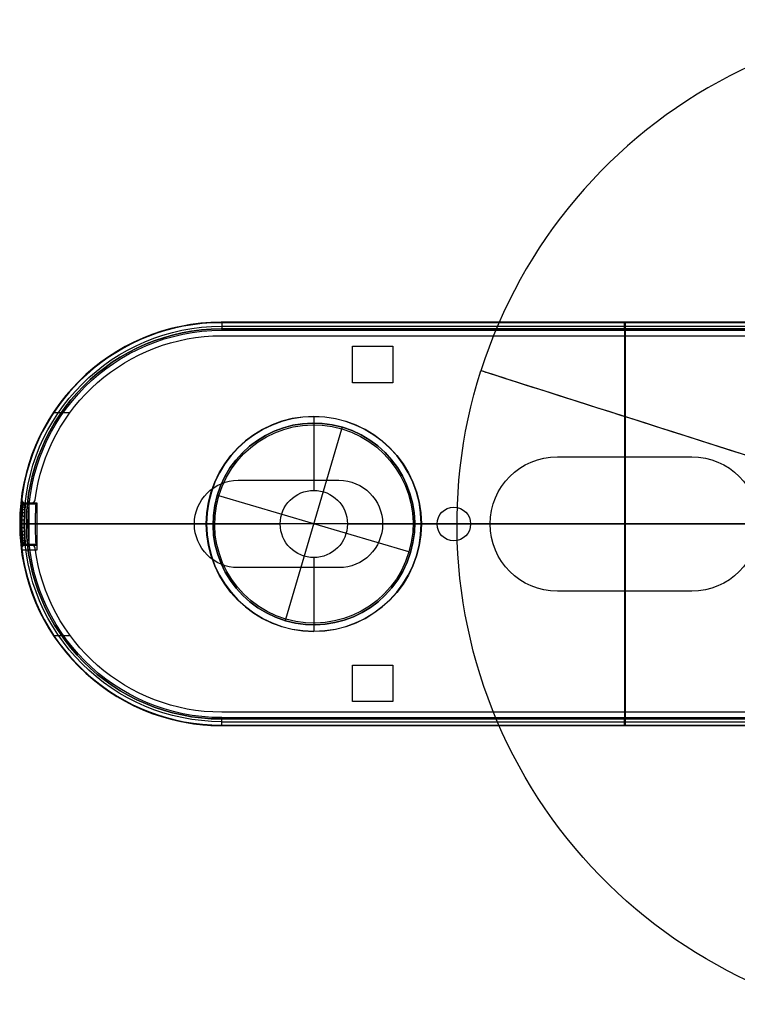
# Model space of a CAD drawing. Header units: millimetres. Extents: x 19 to 377, y 499 to 757.
# Tile 1 of 6: x 20 to 127, y 531 to 678. Entities that reach past the tile are written whole.
import ezdxf

# ---------------------------------------------------------------- set-up
doc = ezdxf.new("R2010")
doc.units = ezdxf.units.MM
doc.layers.add('Layer 01', color=7, linetype='Continuous', true_color=0x000000)

# ---------------------------------------------------------------- blocks, each defined once
blk = doc.blocks.new('ALM-SPHR-IV-TBL-01-US')
at = {"layer": 'Layer 01'}
for p, q in [((-45.47, 131.68, 149.82), (-45.71, 131.43, 149.75)), ((-45.71, 131.43, 149.75), (-45.71, 119.68, 149.75)), ((-17.17, 131.68, 158.16), (-45.47, 131.68, 149.82)), ((-35.49, 131.68, 168.14), (-27.15, 131.68, 139.84)), ((-17.17, 131.68, 158.16), (-16.93, 131.43, 158.23)), ((-16.93, 131.43, 158.23), (-16.93, 119.68, 158.23)), ((-73.83, 121.18, 153.99), (-74.91, 59.69, 153.99)), ((-73.83, 121.18, 153.99), (-47.32, 121.18, 153.99)), ((-47.29, 119.68, 153.99), (-47.32, 121.18, 153.99)), ((-15.35, 119.68, 153.99), (-15.32, 121.18, 153.99)), ((-15.32, 121.18, 153.99), (38.48, 121.18, 153.99)), ((14.98, 53.18, 123.99), (14.98, 121.18, 125.18)), ((14.98, 121.18, 125.18), (14.98, 121.18, 182.8)), ((14.98, 121.18, 182.8), (14.98, 53.18, 183.99)), ((-47.29, 119.68, 153.99), (-36.32, 119.68, 153.99)), ((-31.32, 119.68, 138.02), (-31.32, 119.68, 148.99)), ((-31.32, 119.68, 158.99), (-31.32, 119.68, 169.96)), ((-26.32, 119.68, 153.99), (-15.35, 119.68, 153.99)), ((-45.02, 87.18, 124.58), (74.98, 87.18, 124.58)), ((-45.02, 87.18, 183.4), (74.98, 87.18, 183.4)), ((-74.81, 59.18, 153.99), (-75.09, 51.18, 153.99)), ((-74.81, 59.18, 153.99), (-72.73, 59.18, 153.99)), ((-73.69, 56.34, 150.99), (-73.69, 53.18, 150.83)), ((-73.69, 53.21, 157.15), (-73.69, 56.34, 156.99)), ((-72.57, 54.77, 157.07), (-74.8, 54.77, 157.07)), ((-72.57, 54.76, 150.91), (-74.8, 54.76, 150.91)), ((-49.09, 53.18, 153.99), (-72.52, 53.18, 153.99)), ((-70.02, 53.18, 170.57), (-67.58, 53.18, 170.57)), ((-70.02, 53.18, 137.41), (-67.58, 53.18, 137.41)), ((-12.99, 53.18, 153.99), (-21.09, 53.18, 153.99)), ((-5.09, 53.18, 153.99), (-7.99, 53.18, 153.99)), ((14.91, 53.18, 124.06), (14.91, 51.18, 123.99)), ((14.91, 51.18, 183.99), (14.91, 53.18, 183.92)), ((14.98, 53.18, 181.99), (14.98, 53.18, 183.99)), ((14.98, 53.18, 123.99), (14.98, 53.18, 125.99)), ((15, 53.18, 183.92), (15, 53.18, 163.99)), ((15, 53.18, 143.99), (15, 53.18, 124.06)), ((-74.09, 50.43, 153.99), (-74.09, 51.43, 153.99)), ((74.91, 52.18, 124.03), (-45.09, 52.18, 124.03)), ((74.91, 52.18, 183.96), (-45.09, 52.18, 183.96)), ((14.91, 51.43, 182.99), (14.91, 50.43, 182.99)), ((14.91, 51.43, 124.99), (14.91, 50.43, 124.99)), ((-74.09, 51.18, 153.99), (-75.09, 51.18, 153.99)), ((103.91, 50.43, 153.99), (-74.09, 50.43, 153.99)), ((-45.09, 50.93, 182.99), (74.91, 50.93, 182.99)), ((74.91, 50.93, 124.99), (-45.09, 50.93, 124.99)), ((14.91, 51.18, 183.99), (14.91, 51.18, 182.99)), ((14.91, 51.18, 124.99), (14.91, 51.18, 123.99)), ((14.91, 50.43, 124.99), (14.91, 50.43, 182.99))]:
    blk.add_line(p, q, dxfattribs=at)
at = {"layer": 'Layer 01', "extrusion": (-0.303925, 1.6285e-17, 0.952696)}
blk.add_arc((-196.35, 108.71, 126.96), 75, 180, 270, dxfattribs=at)
at = {"layer": 'Layer 01', "extrusion": (-3.6103e-16, -1, -1.15174e-16)}
blk.add_arc((64.98, 153.99, -196.35), 75, 107.6935, 197.6935, dxfattribs=at)
at = {"layer": 'Layer 01', "extrusion": (5.32506e-19, 1, 1.69878e-19)}
blk.add_arc((-64.98, 153.99, 196.35), 75, 252.3065, 342.3065, dxfattribs=at)
at = {"layer": 'Layer 01', "extrusion": (0.303925, 1.6285e-17, -0.952696)}
blk.add_arc((196.35, 108.71, -126.96), 75, 204.5249, 270, dxfattribs=at)
at = {"layer": 'Layer 01', "extrusion": (9.84504e-49, -1, 2.90049e-49)}
blk.add_arc((-31.32, 153.99, -131.68), 14.75, 106.4157, 286.4157, dxfattribs=at)
at = {"layer": 'Layer 01', "extrusion": (-4.92252e-49, 1, -1.45025e-49)}
for centre, start, end in [((31.32, 153.99, 131.43), 253.5843, 73.5843), ((31.32, 153.99, 119.68), 73.5843, 253.5843)]:
    blk.add_arc(centre, 15, start, end, dxfattribs=at)
at = {"layer": 'Layer 01', "extrusion": (-4.92252e-49, -1, -1.45025e-49)}
blk.add_arc((-31.32, 153.99, -131.43), 15, 286.4157, 106.4157, dxfattribs=at)
at = {"layer": 'Layer 01', "extrusion": (-1.14859e-48, -1, -3.38391e-49)}
blk.add_arc((-31.32, 153.99, -131.68), 14.75, 286.4157, 106.4157, dxfattribs=at)
at = {"layer": 'Layer 01', "extrusion": (0, -1, 0)}
for centre, radius, start, end in [((-31.32, 153.99, -125.56), 15, 106.4157, 286.4157), ((-31.32, 153.99, -125.56), 15, 286.4157, 106.4157), ((-45.02, 153.99, -121.18), 28.81, 90, 270), ((-31.32, 153.99, -121.18), 16, 90, 270), ((-31.32, 153.99, -121.18), 16, 270, 90), ((-31.32, 153.99, -119.68), 5, 90, 270), ((-31.32, 153.99, -119.68), 5, 270, 90), ((-45.02, 153.99, -87.18), 29.41, 90, 270), ((-45.02, 153.99, -53.18), 28, 90, 172.6184), ((-45.02, 153.99, -53.18), 28, 187.3816, 270)]:
    blk.add_arc(centre, radius, start, end, dxfattribs=at)
at = {"layer": 'Layer 01', "extrusion": (0, 1, 0)}
for centre, radius, start, end in [((31.32, 153.99, 120.43), 15.99, 270, 90), ((31.32, 153.99, 119.68), 15.97, 270, 90), ((31.32, 153.99, 119.68), 15.97, 90, 270), ((45.02, 153.99, 53.18), 30, 270, 352.8682), ((45.02, 153.99, 53.18), 30, 7.1318, 90), ((45.09, 153.99, 50.93), 29, 270, 90)]:
    blk.add_arc(centre, radius, start, end, dxfattribs=at)
at = {"layer": 'Layer 01', "extrusion": (4.92252e-49, 1, 1.45025e-49)}
blk.add_arc((31.32, 153.99, 119.68), 15, 253.5843, 73.5843, dxfattribs=at)
at = {"layer": 'Layer 01', "extrusion": (1, 0, 0)}
blk.add_arc((56.18, 153.99, -73.72), 3, 273, 87, dxfattribs=at)
at = {"layer": 'Layer 01', "extrusion": (-0.011298, -0.998566, 0.052333)}
blk.add_arc((-74.89, 160.18, -47.2), 0.5, 173.1743, 270.0339, dxfattribs=at)
at = {"layer": 'Layer 01', "extrusion": (0.011298, 0.998566, 0.052333)}
blk.add_arc((74.89, 147.38, 63.32), 0.5, 353.1743, 90.0339, dxfattribs=at)
at = {"layer": 'Layer 01', "extrusion": (1.99629e-17, 1, 2.21956e-17)}
blk.add_arc((45.09, 153.99, 53.18), 29.93, 270, 353.9369, dxfattribs=at)
at = {"layer": 'Layer 01', "extrusion": (-4.33222e-20, 1, 4.93464e-20)}
blk.add_arc((45.09, 153.99, 53.18), 29.93, 7.4389, 90, dxfattribs=at)
at = {"layer": 'Layer 01', "extrusion": (-1.99629e-17, -1, 2.18222e-32)}
blk.add_arc((-42.59, 153.99, -53.18), 6.5, 90, 270, dxfattribs=at)
at = {"layer": 'Layer 01', "extrusion": (-1.99629e-17, -1, 0)}
for centre, radius, start, end in [((-27.59, 153.99, -53.18), 6.5, 270, 90), ((-10.49, 153.99, -53.18), 2.5, 90, 270), ((-10.49, 153.99, -53.18), 2.5, 270, 90)]:
    blk.add_arc(centre, radius, start, end, dxfattribs=at)
at = {"layer": 'Layer 01', "extrusion": (-1.99629e-17, -1, 8.86529e-33)}
blk.add_arc((4.91, 153.99, -53.18), 10, 90, 270, dxfattribs=at)
at = {"layer": 'Layer 01', "extrusion": (-1.99629e-17, -1, 7.09223e-33)}
blk.add_arc((24.91, 153.99, -53.18), 10, 270, 90, dxfattribs=at)
at = {"layer": 'Layer 01', "extrusion": (-1.08743e-16, -1, -2.45015e-16)}
for centre in [(-45.09, 153.99, -51.43), (-45.09, 153.99, -50.43)]:
    blk.add_arc(centre, 29, 90, 270, dxfattribs=at)
at = {"layer": 'Layer 01', "extrusion": (1.99629e-17, 1, -1.41845e-32)}
blk.add_arc((45.09, 153.99, 51.18), 30, 270, 90, dxfattribs=at)
at = {"layer": 'Layer 01', "extrusion": (-1.99629e-17, -1, -4.89119e-33)}
blk.add_arc((-45.09, 153.99, -51.18), 29, 90, 270, dxfattribs=at)
at = {"layer": 'Layer 01'}
for points, degree in [([(-35.56, 131.43, 168.38), (-35.52, 131.56, 168.26), (-35.49, 131.68, 168.14)], 2), ([(-35.56, 119.68, 168.38), (-35.56, 125.56, 168.38), (-35.56, 131.43, 168.38)], 2), ([(-27.15, 131.68, 139.84), (-27.12, 131.56, 139.72), (-27.08, 131.43, 139.6)], 2), ([(-27.08, 131.43, 139.6), (-27.08, 125.56, 139.6), (-27.08, 119.68, 139.6)], 2), ([(-45.02, 53.18, 123.99), (-45.02, 87.18, 124.58), (-45.02, 121.18, 125.18)], 2), ([(-45.02, 121.18, 125.18), (14.98, 121.18, 125.18), (74.98, 121.18, 125.18)], 2), ([(-45.02, 53.18, 183.99), (-45.02, 87.18, 183.4), (-45.02, 121.18, 182.8)], 2), ([(-45.02, 121.18, 182.8), (14.98, 121.18, 182.8), (74.98, 121.18, 182.8)], 2), ([(-31.32, 121.18, 137.99), (-31.32, 120.43, 138), (-31.32, 119.68, 138.02)], 2), ([(-31.32, 119.68, 169.96), (-31.32, 120.43, 169.98), (-31.32, 121.18, 169.99)], 2), ([(-74.76, 56.34, 150.99), (-73.69, 56.34, 150.99), (-72.63, 56.34, 150.99)], 2), ([(-74.76, 56.34, 156.99), (-73.69, 56.34, 156.99), (-72.63, 56.34, 156.99)], 2), ([(-72.63, 56.34, 150.99), (-72.57, 54.76, 150.91), (-72.52, 53.18, 150.83)], 2), ([(-72.52, 53.21, 157.15), (-72.57, 54.77, 157.07), (-72.63, 56.34, 156.99)], 2), ([(-74.85, 53.21, 157.15), (-73.69, 53.21, 157.15), (-72.52, 53.21, 157.15)], 2), ([(-74.85, 53.18, 150.83), (-73.69, 53.18, 150.83), (-72.52, 53.18, 150.83)], 2), ([(-74.77, 53.18, 157.87), (-74.77, 53.19, 157.87), (-74.77, 53.19, 157.87), (-74.77, 53.2, 157.87)], 3), ([(-72.52, 53.18, 157.87), (-73.64, 53.18, 157.87), (-74.77, 53.18, 157.87)], 2), ([(-73.28, 53.18, 157.15), (-73.79, 53.18, 157.15), (-74.29, 53.18, 157.15)], 2), ([(-74.29, 53.18, 150.83), (-73.79, 53.18, 150.83), (-73.28, 53.18, 150.83)], 2), ([(-72.52, 53.18, 150.83), (-72.52, 53.18, 154.35), (-72.52, 53.18, 157.87)], 2), ([(-45.09, 53.18, 183.92), (14.91, 53.18, 183.92), (74.91, 53.18, 183.92)], 2), ([(74.91, 53.18, 124.06), (14.91, 53.18, 124.06), (-45.09, 53.18, 124.06)], 2), ([(-45.09, 53.18, 124.06), (-45.09, 52.18, 124.03), (-45.09, 51.18, 123.99)], 2), ([(-45.09, 51.18, 183.99), (-45.09, 52.18, 183.96), (-45.09, 53.18, 183.92)], 2), ([(74.98, 53.18, 123.99), (14.98, 53.18, 123.99), (-45.02, 53.18, 123.99)], 2), ([(-45.02, 53.18, 183.99), (14.98, 53.18, 183.99), (74.98, 53.18, 183.99)], 2), ([(74.98, 53.18, 181.99), (14.98, 53.18, 181.99), (-45.02, 53.18, 181.99)], 2), ([(-45.02, 53.18, 125.99), (14.98, 53.18, 125.99), (74.98, 53.18, 125.99)], 2), ([(-42.59, 53.18, 147.49), (-35.09, 53.18, 147.49), (-27.59, 53.18, 147.49)], 2), ([(-27.59, 53.18, 160.49), (-35.09, 53.18, 160.49), (-42.59, 53.18, 160.49)], 2), ([(-19.59, 53.18, 180.41), (-22.59, 53.18, 180.41), (-25.59, 53.18, 180.41)], 2), ([(-25.59, 53.18, 180.41), (-25.59, 53.18, 177.7), (-25.59, 53.18, 174.99)], 2), ([(-25.59, 53.18, 174.99), (-22.59, 53.18, 174.99), (-19.59, 53.18, 174.99)], 2), ([(-19.59, 53.18, 132.99), (-22.59, 53.18, 132.99), (-25.59, 53.18, 132.99)], 2), ([(-25.59, 53.18, 132.99), (-25.59, 53.18, 130.28), (-25.59, 53.18, 127.57)], 2), ([(-25.59, 53.18, 127.57), (-22.59, 53.18, 127.57), (-19.59, 53.18, 127.57)], 2), ([(-19.59, 53.18, 174.99), (-19.59, 53.18, 177.7), (-19.59, 53.18, 180.41)], 2), ([(-19.59, 53.18, 127.57), (-19.59, 53.18, 130.28), (-19.59, 53.18, 132.99)], 2), ([(4.91, 53.18, 143.99), (14.91, 53.18, 143.99), (24.91, 53.18, 143.99)], 2), ([(24.91, 53.18, 163.99), (14.91, 53.18, 163.99), (4.91, 53.18, 163.99)], 2), ([(-45.09, 51.43, 124.99), (-45.09, 50.93, 124.99), (-45.09, 50.43, 124.99)], 2), ([(-45.09, 50.43, 182.99), (-45.09, 50.93, 182.99), (-45.09, 51.43, 182.99)], 2), ([(-45.09, 51.43, 182.99), (14.91, 51.43, 182.99), (74.91, 51.43, 182.99)], 2), ([(74.91, 51.43, 124.99), (14.91, 51.43, 124.99), (-45.09, 51.43, 124.99)], 2), ([(74.91, 51.18, 123.99), (14.91, 51.18, 123.99), (-45.09, 51.18, 123.99)], 2), ([(74.91, 51.18, 182.99), (14.91, 51.18, 182.99), (-45.09, 51.18, 182.99)], 2), ([(-45.09, 51.18, 124.99), (14.91, 51.18, 124.99), (74.91, 51.18, 124.99)], 2), ([(-45.09, 51.18, 183.99), (14.91, 51.18, 183.99), (74.91, 51.18, 183.99)], 2), ([(74.91, 50.43, 182.99), (14.91, 50.43, 182.99), (-45.09, 50.43, 182.99)], 2), ([(-45.09, 50.43, 124.99), (14.91, 50.43, 124.99), (74.91, 50.43, 124.99)], 2)]:
    blk.add_open_spline(points, degree=degree, dxfattribs=at)
for points, knots in [([(-74.75, 56.37, 157.55), (-74.75, 56.6, 157.53), (-74.75, 56.82, 157.5), (-74.76, 57.25, 157.39), (-74.76, 57.46, 157.31), (-74.78, 57.87, 157.12), (-74.78, 58.06, 157.01), (-74.8, 58.42, 156.74), (-74.81, 58.59, 156.59), (-74.84, 58.89, 156.27), (-74.85, 59.03, 156.09), (-74.87, 59.26, 155.71), (-74.88, 59.37, 155.51), (-74.89, 59.53, 155.09), (-74.9, 59.59, 154.88), (-74.91, 59.67, 154.44), (-74.91, 59.69, 154.21), (-74.91, 59.69, 153.77), (-74.91, 59.67, 153.54), (-74.9, 59.59, 153.1), (-74.89, 59.53, 152.89), (-74.88, 59.37, 152.47), (-74.87, 59.26, 152.27), (-74.85, 59.03, 151.89), (-74.84, 58.89, 151.72), (-74.81, 58.59, 151.39), (-74.8, 58.42, 151.24), (-74.78, 58.06, 150.97), (-74.78, 57.87, 150.86), (-74.76, 57.46, 150.67), (-74.76, 57.25, 150.59), (-74.75, 56.82, 150.48), (-74.75, 56.6, 150.45), (-74.75, 56.37, 150.44)], [0, 0, 0, 0, 0.671547, 0.671547, 1.343093, 1.343093, 2.01464, 2.01464, 2.686186, 2.686186, 3.357733, 3.357733, 4.029279, 4.029279, 4.700826, 4.700826, 5.372372, 5.372372, 6.043919, 6.043919, 6.715465, 6.715465, 7.387012, 7.387012, 8.058558, 8.058558, 8.730105, 8.730105, 9.401651, 9.401651, 10.073198, 10.073198, 10.744744, 10.744744, 10.744744, 10.744744]), ([(-74.76, 56.34, 150.99), (-74.75, 56.53, 151), (-74.75, 56.72, 151.03), (-74.74, 57.09, 151.12), (-74.74, 57.27, 151.19), (-74.75, 57.61, 151.35), (-74.75, 57.78, 151.44), (-74.76, 58.08, 151.66), (-74.76, 58.23, 151.79), (-74.77, 58.49, 152.06), (-74.78, 58.61, 152.21), (-74.79, 58.81, 152.53), (-74.79, 58.9, 152.7), (-74.8, 59.04, 153.05), (-74.8, 59.09, 153.24), (-74.81, 59.16, 153.61), (-74.81, 59.18, 153.8), (-74.81, 59.18, 154.18), (-74.81, 59.16, 154.37), (-74.8, 59.09, 154.74), (-74.8, 59.04, 154.93), (-74.79, 58.9, 155.28), (-74.79, 58.81, 155.45), (-74.78, 58.61, 155.77), (-74.77, 58.49, 155.92), (-74.76, 58.23, 156.19), (-74.76, 58.08, 156.32), (-74.75, 57.78, 156.54), (-74.75, 57.61, 156.63), (-74.74, 57.27, 156.79), (-74.74, 57.09, 156.86), (-74.75, 56.72, 156.95), (-74.75, 56.53, 156.98), (-74.76, 56.34, 156.99)], [-9.126001, -9.126001, -9.126001, -9.126001, -8.555626, -8.555626, -7.985251, -7.985251, -7.414876, -7.414876, -6.844501, -6.844501, -6.274125, -6.274125, -5.70375, -5.70375, -5.133375, -5.133375, -4.563, -4.563, -3.992625, -3.992625, -3.42225, -3.42225, -2.851875, -2.851875, -2.2815, -2.2815, -1.711125, -1.711125, -1.14075, -1.14075, -0.570375, -0.570375, 0, 0, 0, 0]), ([(-74.26, 56.34, 150.99), (-74.25, 56.53, 151), (-74.25, 56.72, 151.03), (-74.26, 57.09, 151.12), (-74.26, 57.27, 151.19), (-74.28, 57.61, 151.35), (-74.29, 57.78, 151.44), (-74.3, 58.08, 151.66), (-74.31, 58.23, 151.79), (-74.34, 58.49, 152.06), (-74.35, 58.61, 152.21), (-74.37, 58.81, 152.53), (-74.38, 58.9, 152.7), (-74.39, 59.04, 153.05), (-74.4, 59.09, 153.24), (-74.41, 59.16, 153.61), (-74.41, 59.18, 153.8), (-74.41, 59.18, 154.18), (-74.41, 59.16, 154.37), (-74.4, 59.09, 154.75), (-74.39, 59.04, 154.93), (-74.38, 58.9, 155.28), (-74.37, 58.81, 155.45), (-74.35, 58.61, 155.77), (-74.34, 58.49, 155.92), (-74.31, 58.23, 156.19), (-74.3, 58.08, 156.32), (-74.29, 57.78, 156.54), (-74.28, 57.61, 156.63), (-74.26, 57.27, 156.79), (-74.26, 57.09, 156.86), (-74.25, 56.72, 156.95), (-74.25, 56.53, 156.98), (-74.26, 56.34, 156.99)], [0, 0, 0, 0, 0.570691, 0.570691, 1.141383, 1.141383, 1.712074, 1.712074, 2.282766, 2.282766, 2.853457, 2.853457, 3.424148, 3.424148, 3.99484, 3.99484, 4.565531, 4.565531, 5.136223, 5.136223, 5.706914, 5.706914, 6.277605, 6.277605, 6.848297, 6.848297, 7.418988, 7.418988, 7.98968, 7.98968, 8.560371, 8.560371, 9.131062, 9.131062, 9.131062, 9.131062]), ([(-74.79, 53.18, 157.72), (-74.78, 53.91, 157.68), (-74.77, 54.65, 157.64), (-74.76, 55.38, 157.6), (-74.76, 55.71, 157.58), (-74.76, 56.04, 157.56), (-74.75, 56.37, 157.55)], [0, 0, 0, 0, 2.196621, 2.196621, 2.196621, 3.196621, 3.196621, 3.196621, 3.196621]), ([(-74.79, 53.18, 150.27), (-74.79, 53.52, 150.28), (-74.78, 53.85, 150.3), (-74.78, 54.18, 150.32), (-74.77, 54.91, 150.36), (-74.76, 55.64, 150.4), (-74.75, 56.37, 150.44)], [0, 0, 0, 0, 1, 1, 1, 3.196621, 3.196621, 3.196621, 3.196621]), ([(-74.29, 53.18, 157.15), (-74.44, 53.18, 157.15), (-74.57, 53.18, 157.22), (-74.76, 53.18, 157.43), (-74.81, 53.18, 157.57), (-74.79, 53.18, 157.72)], [-0.873804, -0.873804, -0.873804, -0.873804, -0.436902, -0.436902, 0, 0, 0, 0]), ([(-74.79, 53.18, 150.27), (-74.81, 53.18, 150.41), (-74.76, 53.18, 150.55), (-74.57, 53.18, 150.77), (-74.44, 53.18, 150.83), (-74.29, 53.18, 150.83)], [-0.873806, -0.873806, -0.873806, -0.873806, -0.436903, -0.436903, 0, 0, 0, 0]), ([(-72.79, 53.18, 157.59), (-72.8, 53.18, 157.47), (-72.86, 53.18, 157.36), (-73.04, 53.18, 157.2), (-73.16, 53.18, 157.15), (-73.28, 53.18, 157.15)], [-0.7363927, -0.7363927, -0.7363927, -0.7363927, -0.3681964, -0.3681964, 0, 0, 0, 0]), ([(-73.28, 53.18, 150.83), (-73.16, 53.18, 150.83), (-73.04, 53.18, 150.78), (-72.86, 53.18, 150.63), (-72.8, 53.18, 150.51), (-72.79, 53.18, 150.39)], [-0.7363931, -0.7363931, -0.7363931, -0.7363931, -0.3681966, -0.3681966, 0, 0, 0, 0])]:
    blk.add_open_spline(points, degree=3, knots=knots, dxfattribs=at)
for points, weights, degree in [([(-74.41, 59.18, 153.99), (-74.92, 59.18, 153.99), (-74.91, 59.69, 153.99)], [1, 0.700909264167, 1], 2), ([(-74.4, 59.13, 153.42), (-74.91, 59.13, 153.41), (-74.9, 59.63, 153.32)], [1, 0.699505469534, 0.999999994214], 2), ([(-74.4, 59.13, 154.56), (-74.91, 59.13, 154.57), (-74.9, 59.63, 154.66)], [1, 0.699502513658, 0.999999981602], 2), ([(-74.38, 58.97, 152.88), (-74.9, 58.96, 152.86), (-74.88, 59.44, 152.67)], [1, 0.695503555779, 1.0000000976], 2), ([(-74.38, 58.97, 155.1), (-74.9, 58.96, 155.12), (-74.88, 59.44, 155.31)], [1, 0.695499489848, 1.00000008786], 2), ([(-74.36, 58.71, 152.37), (-74.88, 58.7, 152.35), (-74.86, 59.14, 152.07)], [1, 0.689445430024, 0.999999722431], 2), ([(-74.36, 58.71, 155.61), (-74.88, 58.7, 155.63), (-74.86, 59.14, 155.91)], [1, 0.68943805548, 0.999999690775], 2), ([(-74.33, 58.36, 151.93), (-74.86, 58.34, 151.91), (-74.82, 58.73, 151.54)], [1, 0.682271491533, 1.00000002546], 2), ([(-74.33, 58.36, 156.06), (-74.86, 58.34, 156.07), (-74.82, 58.73, 156.44)], [1, 0.68226380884, 1.00000002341], 2), ([(-72.63, 56.34, 156.99), (-72.82, 61.76, 156.7), (-72.82, 61.76, 151.28), (-72.63, 56.34, 150.99)], [1, 0.368223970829, 0.368223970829, 1], 3), ([(-74.3, 57.93, 151.55), (-74.84, 57.91, 151.54), (-74.79, 58.23, 151.1)], [1, 0.674986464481, 0.999999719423], 2), ([(-74.3, 57.93, 156.43), (-74.84, 57.91, 156.44), (-74.79, 58.23, 156.88)], [1, 0.674980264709, 0.999999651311], 2), ([(-74.27, 57.44, 151.27), (-74.83, 57.43, 151.26), (-74.77, 57.66, 150.76)], [1, 0.668817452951, 1.00000007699], 2), ([(-74.27, 57.44, 156.71), (-74.83, 57.42, 156.72), (-74.77, 57.66, 157.22)], [1, 0.668811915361, 1.00000007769], 2), ([(-74.85, 53.18, 150.83), (-74.82, 54.24, 150.88), (-74.79, 55.29, 150.94), (-74.76, 56.34, 150.99)], [1, 0.999998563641, 0.999998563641, 1], 3), ([(-74.76, 56.34, 156.99), (-74.79, 55.3, 157.04), (-74.82, 54.25, 157.1), (-74.85, 53.21, 157.15)], [1, 0.999998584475, 0.999998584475, 1], 3), ([(-74.26, 56.9, 151.08), (-74.82, 56.9, 151.08), (-74.75, 57.03, 150.53)], [1, 0.664739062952, 0.999999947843], 2), ([(-74.26, 56.9, 156.9), (-74.82, 56.9, 156.9), (-74.75, 57.03, 157.45)], [1, 0.664737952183, 0.99999995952], 2), ([(-74.63, 56.35, 157.15), (-74.64, 55.3, 157.21), (-74.66, 54.24, 157.27), (-74.67, 53.18, 157.32)], [0.831768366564, 0.83142879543, 0.831089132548, 0.830749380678], 3), ([(-74.26, 56.34, 156.99), (-74.27, 55.29, 157.04), (-74.28, 54.24, 157.1), (-74.29, 53.18, 157.15)], [1, 0.999997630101, 0.999997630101, 1], 3), ([(-74.28, 54.73, 157.07), (-74.84, 54.74, 157.07), (-74.77, 54.77, 157.63)], [1, 0.662504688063, 1], 2), ([(-74.77, 53.2, 157.87), (-74.81, 53.2, 157.51), (-74.85, 53.21, 157.15)], [1, 0.999927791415, 1], 2)]:
    blk.add_rational_spline(points, weights, degree=degree, dxfattribs=at)
blk.add_rational_spline([(-74.63, 56.35, 150.83), (-74.63, 56.55, 150.84), (-74.63, 56.75, 150.87), (-74.63, 57.13, 150.96), (-74.64, 57.32, 151.03), (-74.65, 57.68, 151.2), (-74.66, 57.85, 151.29), (-74.67, 58.17, 151.53), (-74.68, 58.33, 151.66), (-74.7, 58.6, 151.95), (-74.71, 58.72, 152.11), (-74.73, 58.94, 152.44), (-74.74, 59.03, 152.63), (-74.75, 59.18, 153), (-74.75, 59.24, 153.19), (-74.76, 59.31, 153.59), (-74.76, 59.33, 153.79), (-74.76, 59.33, 154.19), (-74.76, 59.31, 154.39), (-74.75, 59.24, 154.79), (-74.75, 59.18, 154.98), (-74.74, 59.03, 155.36), (-74.73, 58.94, 155.54), (-74.71, 58.72, 155.88), (-74.7, 58.6, 156.03), (-74.68, 58.33, 156.32), (-74.67, 58.17, 156.46), (-74.66, 57.85, 156.69), (-74.65, 57.68, 156.79), (-74.64, 57.32, 156.95), (-74.63, 57.13, 157.02), (-74.63, 56.75, 157.11), (-74.63, 56.55, 157.14), (-74.63, 56.35, 157.15)], [0.831768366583, 0.831705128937, 0.831916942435, 0.832822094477, 0.833525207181, 0.835292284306, 0.83634415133, 0.8386421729, 0.83990076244, 0.842370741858, 0.84358970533, 0.845855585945, 0.846897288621, 0.848606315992, 0.849287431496, 0.85021803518, 0.850454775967, 0.850454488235, 0.850216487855, 0.849286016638, 0.848605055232, 0.846894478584, 0.845850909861, 0.843586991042, 0.842368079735, 0.839895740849, 0.838638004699, 0.836342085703, 0.83529009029, 0.833521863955, 0.832820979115, 0.831916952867, 0.831705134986, 0.831768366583], degree=3, knots=[0, 0, 0, 0, 0.671546, 0.671546, 1.343092, 1.343092, 2.014638, 2.014638, 2.686185, 2.686185, 3.357731, 3.357731, 4.029277, 4.029277, 4.700823, 4.700823, 5.372369, 5.372369, 6.043915, 6.043915, 6.715461, 6.715461, 7.387008, 7.387008, 8.058554, 8.058554, 8.7301, 8.7301, 9.401646, 9.401646, 10.073192, 10.073192, 10.744738, 10.744738, 10.744738, 10.744738], dxfattribs=at)

msp = doc.modelspace()

# ---------------------------------------------------------------- block references
at = {"layer": 'Layer 01', "extrusion": (0, -1, 7.93809e-15)}
msp.add_blockref('ALM-SPHR-IV-TBL-01-US', (95.14, 7.36, -756.77), dxfattribs=at)

doc.saveas('drawing.dxf')
